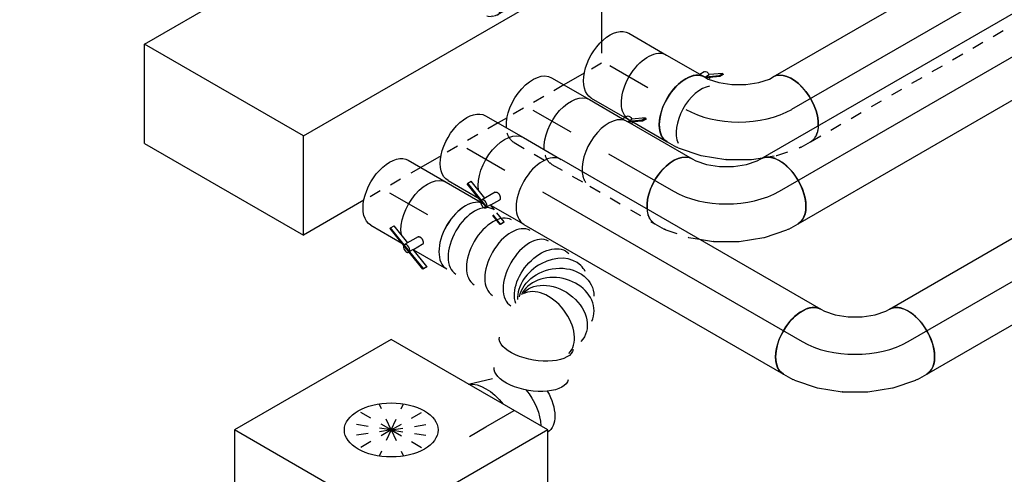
# Model space of a CAD drawing. Extents: x -257677 to 221252, y -185516 to 120782.
# Tile 129 of 171: x -61006 to -58904, y -17857 to -16886. Entities that reach past the tile are written whole.
import ezdxf
from ezdxf.enums import TextEntityAlignment as Align
from ezdxf.lldxf.tags import DXFTag

# ---------------------------------------------------------------- set-up
doc = ezdxf.new("R2010")
doc.units = 0
doc.header["$LTSCALE"] = 50
doc.linetypes.add('STREEPJES', pattern=[0.1, 0.05, -0.05])
doc.layers.get('0').update_dxf_attribs({"linetype": 'CONTINUOUS'})
for name, color, linetype in [('WL524---_D', 153, 'CONTINUOUS'), ('WL524---_HARTLIJN', 8, 'CONTINUOUS'), ('WL570---_RETOUR', 112, 'CONTINUOUS'), ('WL570---_RETOUR_HL', 8, 'CONTINUOUS'), ('WL570---_TOEVOER_RST', 2, 'CONTINUOUS'), ('WL570---_TOEVOER_RST_HL', 1, 'CONTINUOUS'), ('WL5911--_D', 2, 'CONTINUOUS'), ('WM570---_RETOUR_PR', 1, 'CONTINUOUS'), ('WM570---_TOEVOER_RST_PR', 1, 'CONTINUOUS')]:
    doc.layers.add(name, color=color, linetype=linetype)
doc.styles.add('BURO-018', font='ARIAL.TTF', dxfattribs={"height": 63})
doc.styles.add('BURO-025', font='ARIAL.TTF', dxfattribs={"height": 125})
tags = doc.linetypes.add('CENTER2', pattern=[28.575, 19.05, -3.175, 3.175, -3.175]).pattern_tags.tags
tags[10:11] = [DXFTag(74, 4), DXFTag(75, 0), DXFTag(340, '0'), DXFTag(46, 1.0), DXFTag(50, 0.0), DXFTag(44, 0.0), DXFTag(45, 0.0)]
tags[8:9] = [DXFTag(74, 4), DXFTag(75, 0), DXFTag(340, '0'), DXFTag(46, 1.0), DXFTag(50, 0.0), DXFTag(44, 0.0), DXFTag(45, 0.0)]
tags[6:7] = [DXFTag(74, 4), DXFTag(75, 0), DXFTag(340, '0'), DXFTag(46, 1.0), DXFTag(50, 0.0), DXFTag(44, 0.0), DXFTag(45, 0.0)]
tags[4:5] = [DXFTag(74, 4), DXFTag(75, 0), DXFTag(340, '0'), DXFTag(46, 1.0), DXFTag(50, 0.0), DXFTag(44, 0.0), DXFTag(45, 0.0)]

# ---------------------------------------------------------------- blocks, each defined once
blk = doc.blocks.new('*U1417')
at = {"color": 8, "linetype": 'STREEPJES', "ltscale": 10}
for p, q in [((-1.5, 31, -6383.5), (-9.7, 16.8, -6383.5)), ((27.6, 14.2, -6383.5), (18.6, -1.3, -6383.5)), ((-0.7, -15.9, -6383.5), (2, -15, -6383.5)), ((2, -15, -6383.5), (7.5, -12.5, -6383.5)), ((10.1, -10.7, -6383.5), (7.5, -12.5, -6383.5)), ((10.1, -10.7, -6383.5), (14.7, -6, -6383.5)), ((14.7, -6, -6383.5), (15.8, -4.6, -6383.5)), ((15.8, -4.6, -6383.5), (17.6, -1.5, -6383.5))]:
    blk.add_line(p, q, dxfattribs=at)
for centre, start_param, end_param in [((13.1, 22.6, -6383.5), 3.141593, 6.283185), ((4.1, 7.1, -6383.5), 2.831748, 6.10896)]:
    blk.add_ellipse(centre, major_axis=(-14.5, 8.4), ratio=0.57735, start_param=start_param, end_param=end_param, dxfattribs=at)
at = {"layer": 'WL524---_HARTLIJN', "linetype": 'CENTER2'}
blk.add_line((-17.9, 0, -6383.5), (-5.3, 0, -6383.5), dxfattribs=at)
blk.add_ellipse((-5.3, 22.2, -6383.5), major_axis=(0, -22.2), ratio=0.57735, start_param=0, end_param=0.785398, dxfattribs=at)
at = {"layer": 'WL524---_D', "color": 1, "style": 'BURO-018'}
blk.add_attdef('POSNR', text='', height=90, dxfattribs=at).set_placement((0, 0), align=Align.MIDDLE)
blk = doc.blocks.new('*U1447')
at = {"color": 0, "ltscale": 10}
blk.add_line((0, 80, -7048.5), (3102.2, 80, -7048.5), dxfattribs=at)
at = {"color": 8, "linetype": 'STREEPJES', "ltscale": 10}
blk.add_line((0, -80, -7048.5), (3102.2, -80, -7048.5), dxfattribs=at)
at = {"color": 0, "ltscale": 10}
blk.add_ellipse((0, 0, -7048.5), major_axis=(0, 80), ratio=0.57735, start_param=3.894205, end_param=6.283185, dxfattribs=at)
at = {"color": 8, "linetype": 'STREEPJES', "ltscale": 10}
blk.add_ellipse((0, 0, -7048.5), major_axis=(0, 80), ratio=0.57735, start_param=3.141593, end_param=3.894205, dxfattribs=at)
at = {"layer": 'WL570---_RETOUR_HL', "linetype": 'CENTER2'}
blk.add_line((0, 0, -7048.5), (3102.2, 0, -7048.5), dxfattribs=at)
at = {"layer": 'WM570---_RETOUR_PR', "color": 1, "style": 'BURO-018'}
blk.add_attdef('POSNR', text='', height=90, dxfattribs=at).set_placement((0, 0), align=Align.MIDDLE)
blk = doc.blocks.new('*U1448')
at = {"color": 0, "ltscale": 10}
for p, q in [((-8.5, 145.3, -7140.9), (-4, 153.1, -7140.9)), ((-46.2, 109.9, -7140.9), (-24.2, 127.6, -7140.9)), ((-24.2, 127.6, -7140.9), (-8.5, 145.3, -7140.9)), ((-72, 95, -7140.9), (-46.2, 109.9, -7140.9)), ((-121.5, 80, -7140.9), (-98.4, 84.7, -7140.9)), ((-98.4, 84.7, -7140.9), (-72, 95, -7140.9)), ((-130.6, 80, -7140.9), (-121.5, 80, -7140.9)), ((44.5, -22.5, -7140.9), (63.1, -7.6, -7140.9)), ((-2.6, -49.7, -7140.9), (44.4, -22.6, -7140.9)), ((44.5, -22.5, -7140.9), (44.4, -22.6, -7140.9)), ((-52.5, -69.1, -7140.9), (-2.8, -49.8, -7140.9)), ((-2.6, -49.7, -7140.9), (-2.8, -49.8, -7140.9)), ((-130.6, -80, -7140.9), (-107.4, -80, -7140.9)), ((-103.4, -79.6, -7140.9), (-53.8, -69.4, -7140.9)), ((-53.8, -69.4, -7140.9), (-52.5, -69.1, -7140.9))]:
    blk.add_line(p, q, dxfattribs=at)
at = {"color": 8, "linetype": 'STREEPJES', "ltscale": 10}
for p, q in [((123, 53, -7140.9), (134.6, 73.1, -7140.9)), ((87, 11.8, -7140.9), (120.6, 49.7, -7140.9)), ((63.1, -7.6, -7140.9), (86.1, 10.9, -7140.9)), ((86.1, 10.9, -7140.9), (87, 11.8, -7140.9))]:
    blk.add_line(p, q, dxfattribs=at)
at = {"color": 0, "ltscale": 10, "extrusion": (1.38778e-17, -1.20185e-16, -1)}
for centre, major_axis, ratio, start_param, end_param in [((65.3, 113.1, -7140.9), (-69.3, 40), 0.57735, 0, 2.38898), ((-130.6, 0, -7140.9), (0, -80), 0.57735, 0, 3.141593), ((-113.4, 0, -7140.9), (8.1, -79.9), 0.497511, 6.232846, 6.333525)]:
    blk.add_ellipse(centre, major_axis=major_axis, ratio=ratio, start_param=start_param, end_param=end_param, dxfattribs=at)
at = {"color": 8, "linetype": 'STREEPJES', "ltscale": 10, "extrusion": (1.38778e-17, -1.20185e-16, -1)}
for centre, major_axis, ratio, start_param, end_param in [((65.3, 113.1, -7140.9), (-69.3, 40), 0.57735, 2.38898, 3.141593), ((56.7, 98.2, -7140.9), (65.1, -47), 0.497511, 6.232846, 6.333525)]:
    blk.add_ellipse(centre, major_axis=major_axis, ratio=ratio, start_param=start_param, end_param=end_param, dxfattribs=at)
at = {"layer": 'WL570---_RETOUR_HL', "linetype": 'CENTER2'}
blk.add_ellipse((-65.3, 113.1, -7140.9), major_axis=(138.6, 80), ratio=0.57735, start_param=3.926991, end_param=5.497787, dxfattribs=at)
at = {"layer": 'WM570---_RETOUR_PR', "color": 1, "style": 'BURO-018'}
blk.add_attdef('POSNR', text='', height=90, dxfattribs=at).set_placement((0, 0), align=Align.MIDDLE)
blk = doc.blocks.new('*U1450')
at = {"color": 0, "ltscale": 10}
for p, q in [((0, 80, -7296.1), (3211.8, 80, -7296.1)), ((0, -80, -7296.1), (3211.8, -80, -7296.1))]:
    blk.add_line(p, q, dxfattribs=at)
blk.add_ellipse((0, 0, -7296.1), major_axis=(0, 80), ratio=0.57735, start_param=3.141593, end_param=6.283185, dxfattribs=at)
at = {"layer": 'WL570---_RETOUR_HL', "linetype": 'CENTER2'}
blk.add_line((0, 0, -7296.1), (3211.8, 0, -7296.1), dxfattribs=at)
at = {"layer": 'WM570---_RETOUR_PR', "color": 1, "style": 'BURO-018'}
blk.add_attdef('POSNR', text='', height=90, dxfattribs=at).set_placement((0, 0), align=Align.MIDDLE)
blk = doc.blocks.new('*U1452')
at = {"color": 0, "ltscale": 10}
blk.add_line((0, 80, -7183.1), (159.8, 80, -7183.1), dxfattribs=at)
at = {"color": 8, "linetype": 'STREEPJES', "ltscale": 10}
blk.add_line((0, -80, -7183.1), (159.8, -80, -7183.1), dxfattribs=at)
at = {"color": 0, "ltscale": 10}
blk.add_ellipse((159.8, 0, -7183.1), major_axis=(0, -80), ratio=0.57735, start_param=3.141593, end_param=5.576886, dxfattribs=at)
at = {"color": 8, "linetype": 'STREEPJES', "ltscale": 10}
blk.add_ellipse((159.8, 0, -7183.1), major_axis=(0, -80), ratio=0.57735, start_param=5.576886, end_param=6.283185, dxfattribs=at)
at = {"layer": 'WL570---_RETOUR_HL', "linetype": 'CENTER2'}
blk.add_line((0, 0, -7183.1), (159.8, 0, -7183.1), dxfattribs=at)
at = {"layer": 'WM570---_RETOUR_PR', "color": 1, "style": 'BURO-018'}
blk.add_attdef('POSNR', text='', height=90, dxfattribs=at).set_placement((0, 0), align=Align.MIDDLE)
blk = doc.blocks.new('*U1453')
at = {"color": 0, "ltscale": 10}
for p, q in [((-8.5, 145.3, -7388.4), (-4, 153.1, -7388.4)), ((-46.2, 109.9, -7388.4), (-24.2, 127.6, -7388.4)), ((-24.2, 127.6, -7388.4), (-8.5, 145.3, -7388.4)), ((-72, 95, -7388.4), (-46.2, 109.9, -7388.4)), ((-121.5, 80, -7388.4), (-98.4, 84.7, -7388.4)), ((-98.4, 84.7, -7388.4), (-72, 95, -7388.4)), ((-130.6, 80, -7388.4), (-121.5, 80, -7388.4)), ((123, 53, -7388.4), (134.6, 73.1, -7388.4)), ((87, 11.8, -7388.4), (120.6, 49.7, -7388.4)), ((44.5, -22.5, -7388.4), (86.1, 10.9, -7388.4)), ((86.1, 10.9, -7388.4), (87, 11.8, -7388.4)), ((-2.6, -49.7, -7388.4), (44.4, -22.6, -7388.4)), ((44.5, -22.5, -7388.4), (44.4, -22.6, -7388.4)), ((-31.3, -60.9, -7388.4), (-2.8, -49.8, -7388.4)), ((-2.6, -49.7, -7388.4), (-2.8, -49.8, -7388.4))]:
    blk.add_line(p, q, dxfattribs=at)
at = {"color": 8, "linetype": 'STREEPJES', "ltscale": 10}
for p, q in [((-52.5, -69.1, -7388.4), (-31.3, -60.9, -7388.4)), ((-130.6, -80, -7388.4), (-107.4, -80, -7388.4)), ((-103.4, -79.6, -7388.4), (-53.8, -69.4, -7388.4)), ((-53.8, -69.4, -7388.4), (-52.5, -69.1, -7388.4))]:
    blk.add_line(p, q, dxfattribs=at)
at = {"color": 0, "ltscale": 10, "extrusion": (1.38778e-17, -1.20185e-16, -1)}
for centre, major_axis, ratio, start_param, end_param in [((65.3, 113.1, -7388.4), (-69.3, 40), 0.57735, 0, 3.141593), ((-130.6, 0, -7388.4), (0, -80), 0.57735, 0.7063, 3.141593), ((56.7, 98.2, -7388.4), (65.1, -47), 0.497511, 6.232846, 6.333525)]:
    blk.add_ellipse(centre, major_axis=major_axis, ratio=ratio, start_param=start_param, end_param=end_param, dxfattribs=at)
at = {"color": 8, "linetype": 'STREEPJES', "ltscale": 10, "extrusion": (1.38778e-17, -1.20185e-16, -1)}
for centre, major_axis, ratio, start_param, end_param in [((-130.6, 0, -7388.4), (0, -80), 0.57735, 0, 0.7063), ((-113.4, 0, -7388.4), (8.1, -79.9), 0.497511, 6.232846, 6.333525)]:
    blk.add_ellipse(centre, major_axis=major_axis, ratio=ratio, start_param=start_param, end_param=end_param, dxfattribs=at)
at = {"layer": 'WL570---_RETOUR_HL', "linetype": 'CENTER2'}
blk.add_ellipse((-65.3, 113.1, -7388.4), major_axis=(138.6, 80), ratio=0.57735, start_param=3.926991, end_param=5.497787, dxfattribs=at)
at = {"layer": 'WM570---_RETOUR_PR', "color": 1, "style": 'BURO-018'}
blk.add_attdef('POSNR', text='', height=90, dxfattribs=at).set_placement((0, 0), align=Align.MIDDLE)
blk = doc.blocks.new('*U1454')
at = {"color": 2, "ltscale": 10}
for p, q in [((76.8, 105.9, -7150), (52.7, 89, -7150)), ((72.4, 98.4, -7150), (76.8, 105.9, -7150)), ((76.8, 105.9, -7150), (78.8, 104.3, -7150)), ((35.2, 80, -7150), (40.7, 89.6, -7150)), ((48.4, 81.5, -7150), (52.7, 89, -7150)), ((48.9, 81.8, -7150), (72.4, 98.4, -7150)), ((74.4, 96.7, -7150), (50.6, 80, -7150)), ((74.4, 96.7, -7150), (72.4, 98.4, -7150)), ((78.8, 104.3, -7150), (74.4, 96.7, -7150)), ((-46.7, 80, -7150), (35.2, 80, -7150)), ((35.2, 80, -7150), (46.7, 80, -7150)), ((48.4, 81.5, -7150), (48.9, 81.8, -7150)), ((50.2, 80, -7150), (48.4, 81.5, -7150))]:
    blk.add_line(p, q, dxfattribs=at)
at = {"color": 8, "linetype": 'STREEPJES', "ltscale": 10}
blk.add_line((-46.7, -80, -7150), (46.7, -80, -7150), dxfattribs=at)
at = {"color": 2, "ltscale": 10, "extrusion": (9.61481e-17, 5.55112e-17, -1)}
for centre, major_axis, start_param, end_param in [((49, 84.9, -7150), (-8.26, 4.77), 0, 1.692399), ((49, 84.9, -7150), (-8.26, 4.77), 2.413666, 3.141593), ((-46.7, 0, -7150), (0, -80), 0.7063, 3.141593)]:
    blk.add_ellipse(centre, major_axis=major_axis, ratio=0.57735, start_param=start_param, end_param=end_param, dxfattribs=at)
at = {"color": 2, "ltscale": 10}
blk.add_ellipse((46.7, 0, -7150), major_axis=(0, -80), ratio=0.57735, start_param=3.141593, end_param=5.576886, dxfattribs=at)
at = {"color": 8, "linetype": 'STREEPJES', "ltscale": 10, "extrusion": (9.61481e-17, 5.55112e-17, -1)}
blk.add_ellipse((-46.7, 0, -7150), major_axis=(0, -80), ratio=0.57735, start_param=0, end_param=0.7063, dxfattribs=at)
at = {"color": 8, "linetype": 'STREEPJES', "ltscale": 10}
blk.add_ellipse((46.7, 0, -7150), major_axis=(0, -80), ratio=0.57735, start_param=5.576886, end_param=6.283185, dxfattribs=at)
at = {"layer": 'WL570---_RETOUR', "color": 1, "style": 'BURO-018'}
blk.add_attdef('I', text='', height=90, dxfattribs=at).set_placement((0, 0), align=Align.MIDDLE)
at = {"layer": 'WM570---_RETOUR_PR', "color": 1, "style": 'BURO-018'}
blk.add_attdef('POSNR', text='', height=90, dxfattribs=at).set_placement((0, 0), align=Align.MIDDLE)
blk = doc.blocks.new('*U1456')
at = {"color": 0, "ltscale": 10}
for p, q in [((0, 80, -7750.4), (935, 80, -7750.4)), ((0, -80, -7750.4), (935, -80, -7750.4))]:
    blk.add_line(p, q, dxfattribs=at)
blk.add_ellipse((0, 0, -7750.4), major_axis=(0, 80), ratio=0.57735, start_param=3.141593, end_param=6.283185, dxfattribs=at)
at = {"color": 0, "ltscale": 10, "extrusion": (-3.41963e-17, 8.3842e-17, -1)}
blk.add_ellipse((935, 0, -7750.4), major_axis=(0, 80), ratio=0.57735, start_param=0, end_param=3.141593, dxfattribs=at)
at = {"layer": 'WL570---_RETOUR_HL', "linetype": 'CENTER2'}
blk.add_line((0, 0, -7750.4), (935, 0, -7750.4), dxfattribs=at)
at = {"layer": 'WM570---_RETOUR_PR', "color": 1, "style": 'BURO-018'}
blk.add_attdef('POSNR', text='', height=90, dxfattribs=at).set_placement((0, 0), align=Align.MIDDLE)
blk = doc.blocks.new('*U1458')
at = {"color": 0, "ltscale": 10}
for p, q in [((0, 80, -7298.1), (639.6, 80, -7298.1)), ((0, -80, -7298.1), (639.6, -80, -7298.1))]:
    blk.add_line(p, q, dxfattribs=at)
blk.add_ellipse((639.6, 0, -7298.1), major_axis=(0, -80), ratio=0.57735, start_param=3.141593, end_param=6.283185, dxfattribs=at)
at = {"layer": 'WL570---_RETOUR_HL', "linetype": 'CENTER2'}
blk.add_line((0, 0, -7298.1), (639.6, 0, -7298.1), dxfattribs=at)
at = {"layer": 'WM570---_RETOUR_PR', "color": 1, "style": 'BURO-018'}
blk.add_attdef('POSNR', text='', height=90, dxfattribs=at).set_placement((0, 0), align=Align.MIDDLE)
blk = doc.blocks.new('*U1459')
at = {"color": 0, "ltscale": 10}
for p, q in [((-8.5, 145.3, -7842.8), (-4, 153.1, -7842.8)), ((-46.2, 109.9, -7842.8), (-24.2, 127.6, -7842.8)), ((-24.2, 127.6, -7842.8), (-8.5, 145.3, -7842.8)), ((-72, 95, -7842.8), (-46.2, 109.9, -7842.8)), ((-121.5, 80, -7842.8), (-98.4, 84.7, -7842.8)), ((-98.4, 84.7, -7842.8), (-72, 95, -7842.8)), ((-130.6, 80, -7842.8), (-121.5, 80, -7842.8)), ((123, 53, -7842.8), (134.6, 73.1, -7842.8)), ((87, 11.8, -7842.8), (120.6, 49.7, -7842.8)), ((44.5, -22.5, -7842.8), (86.1, 10.9, -7842.8)), ((86.1, 10.9, -7842.8), (87, 11.8, -7842.8)), ((-2.6, -49.7, -7842.8), (44.4, -22.6, -7842.8)), ((44.5, -22.5, -7842.8), (44.4, -22.6, -7842.8)), ((-52.5, -69.1, -7842.8), (-2.8, -49.8, -7842.8)), ((-2.6, -49.7, -7842.8), (-2.8, -49.8, -7842.8)), ((-130.6, -80, -7842.8), (-107.4, -80, -7842.8)), ((-103.4, -79.6, -7842.8), (-53.8, -69.4, -7842.8)), ((-53.8, -69.4, -7842.8), (-52.5, -69.1, -7842.8))]:
    blk.add_line(p, q, dxfattribs=at)
at = {"color": 0, "ltscale": 10, "extrusion": (1.38778e-17, -1.20185e-16, -1)}
for centre, major_axis, ratio, start_param, end_param in [((65.3, 113.1, -7842.8), (-69.3, 40), 0.57735, 0, 3.141593), ((-130.6, 0, -7842.8), (0, -80), 0.57735, 0, 3.141593), ((56.7, 98.2, -7842.8), (65.1, -47), 0.497511, 6.232846, 6.333525), ((-113.4, 0, -7842.8), (8.1, -79.9), 0.497511, 6.232846, 6.333525)]:
    blk.add_ellipse(centre, major_axis=major_axis, ratio=ratio, start_param=start_param, end_param=end_param, dxfattribs=at)
at = {"layer": 'WL570---_RETOUR_HL', "linetype": 'CENTER2'}
blk.add_ellipse((-65.3, 113.1, -7842.8), major_axis=(138.6, 80), ratio=0.57735, start_param=3.926991, end_param=5.497787, dxfattribs=at)
at = {"layer": 'WM570---_RETOUR_PR', "color": 1, "style": 'BURO-018'}
blk.add_attdef('POSNR', text='', height=90, dxfattribs=at).set_placement((0, 0), align=Align.MIDDLE)
blk = doc.blocks.new('*U1460')
at = {"color": 2, "ltscale": 10}
for p, q in [((-46.7, 80, -7265), (46.7, 80, -7265)), ((-101.1, -63.8, -7265), (-96.7, -56.3, -7265)), ((-53.2, -73.1, -7265), (-96.7, -56.3, -7265)), ((-40.5, -51.1, -7265), (-57.3, -80.1, -7265)), ((-24.3, -61.1, -7265), (-35.2, -80, -7265)), ((-101.2, -65.4, -7265), (-101.1, -63.8, -7265)), ((-51.3, -84.8, -7265), (-101.2, -65.4, -7265)), ((-47, -84.8, -7265), (-101.1, -63.8, -7265)), ((-36, -79.8, -7265), (-38.8, -84.8, -7265)), ((-23.2, -84.8, -7265), (-36, -79.8, -7265)), ((-35.2, -80, -7265), (46.7, -80, -7265))]:
    blk.add_line(p, q, dxfattribs=at)
at = {"color": 8, "linetype": 'STREEPJES', "ltscale": 10}
for p, q in [((-40.5, -89, -7265), (-51.3, -84.8, -7265)), ((-41.2, -87, -7265), (-47, -84.8, -7265)), ((-40.3, -87.4, -7265), (-41.2, -87, -7265)), ((-40.4, -89, -7265), (-40.7, -89.6, -7265)), ((-40.3, -87.4, -7265), (-40.5, -89, -7265)), ((3.1, -105.9, -7265), (-40.5, -89, -7265)), ((-38.8, -84.8, -7265), (-40.3, -87.4, -7265)), ((3.3, -104.3, -7265), (-40.3, -87.4, -7265)), ((7.6, -96.7, -7265), (-23.2, -84.8, -7265)), ((7.5, -98.4, -7265), (3.1, -105.9, -7265)), ((3.1, -105.9, -7265), (3.3, -104.3, -7265)), ((3.3, -104.3, -7265), (7.6, -96.7, -7265)), ((7.6, -96.7, -7265), (7.5, -98.4, -7265))]:
    blk.add_line(p, q, dxfattribs=at)
at = {"color": 2, "ltscale": 10, "extrusion": (1.23904e-16, 7.43708e-18, -1)}
blk.add_ellipse((-46.7, 0, -7265), major_axis=(0, -80), ratio=0.57735, start_param=0.616085, end_param=3.141593, dxfattribs=at)
at = {"color": 2, "ltscale": 10}
for centre, major_axis, start_param, end_param in [((46.7, 0, -7265), (0, -80), 3.141593, 6.283185), ((-49, -84.9, -7265), (-8.26, 4.77), 0, 0.776916), ((-49, -84.9, -7265), (-8.26, 4.77), 3.935473, 6.283185)]:
    blk.add_ellipse(centre, major_axis=major_axis, ratio=0.57735, start_param=start_param, end_param=end_param, dxfattribs=at)
at = {"color": 8, "linetype": 'STREEPJES', "ltscale": 10}
for start_param, end_param in [(0.776916, 3.141593), (3.141593, 3.935473)]:
    blk.add_ellipse((-49, -84.9, -7265), major_axis=(-8.26, 4.77), ratio=0.57735, start_param=start_param, end_param=end_param, dxfattribs=at)
at = {"color": 2, "ltscale": 10}
blk.add_spline([(-40.5, -51.1, -7265), (-40, -50.7, -7265), (-39.5, -50.3, -7265), (-39, -50, -7265), (-38.3, -49.7, -7265), (-37.6, -49.5, -7265), (-36.9, -49.4, -7265), (-36.1, -49.4, -7265), (-35.3, -49.5, -7265), (-34.5, -49.6, -7265), (-33.6, -49.8, -7265), (-32.8, -50.1, -7265), (-31.9, -50.5, -7265), (-31, -50.9, -7265), (-30.2, -51.3, -7265), (-29.4, -51.9, -7265), (-28.6, -52.4, -7265), (-27.9, -53, -7265), (-27.2, -53.7, -7265), (-26.5, -54.3, -7265), (-25.9, -55, -7265), (-25.4, -55.7, -7265), (-25, -56.4, -7265), (-24.6, -57.1, -7265), (-24.3, -57.7, -7265), (-24.1, -58.4, -7265), (-23.9, -59, -7265), (-23.9, -59.6, -7265), (-23.9, -60.2, -7265), (-24.1, -60.7, -7265), (-24.3, -61.1, -7265)], degree=3, dxfattribs=at)
at = {"layer": 'WL570---_RETOUR', "color": 1, "style": 'BURO-018'}
blk.add_attdef('I', text='', height=90, dxfattribs=at).set_placement((0, 0), align=Align.MIDDLE)
at = {"layer": 'WM570---_RETOUR_PR', "color": 1, "style": 'BURO-018'}
blk.add_attdef('POSNR', text='', height=90, dxfattribs=at).set_placement((0, 0), align=Align.MIDDLE)
blk = doc.blocks.new('*U1461')
at = {"color": 0, "ltscale": 10, "extrusion": (1.38778e-17, -1.20185e-16, -1)}
for centre, major_axis, ratio, start_param, end_param in [((194.8, 0, -7432.6), (10.5, 79.7), 0.646887, 3.552834, 6.368145), ((235.1, -18.3, -7432.6), (-59.5, -54.4), 0.803023, 0.333665, 3.317032), ((246.8, -56.1, -7432.6), (80.2, -6.9), 0.750739, 3.273893, 6.415485), ((245.2, -122, -7432.6), (74.9, 28.1), 0.455478, 0, 3.141593), ((268.2, -183.4, -7432.6), (74.9, 28.1), 0.455478, 0, 3.141593)]:
    blk.add_ellipse(centre, major_axis=major_axis, ratio=ratio, start_param=start_param, end_param=end_param, dxfattribs=at)
at = {"color": 0, "ltscale": 10}
for centre, major_axis, ratio, start_param, end_param in [((0, 0, -7432.6), (0, -80), 0.57735, 3.141593, 6.283185), ((22.6, 0, -7432.6), (0, -80), 0.57735, 3.141593, 6.283185), ((67.8, 0, -7432.6), (0, -80), 0.57735, 3.141593, 6.283185), ((113.1, 0, -7432.6), (0, -80), 0.57735, 3.141593, 6.283185), ((158.3, 0, -7432.6), (0, -80), 0.57735, 3.141593, 6.283185), ((218, -6.2, -7432.6), (34.1, 73), 0.750739, 0.1323, 2.697797), ((218, -6.2, -7432.6), (34.1, 73), 0.750739, 6.150885, 6.415485), ((245, -35.3, -7432.6), (-76.9, -24.3), 0.803023, 3.317032, 6.107746), ((240.6, -79.3, -7432.6), (74.3, -30.8), 0.646887, 0.084959, 3.056633), ((245, -35.3, -7432.6), (-76.9, -24.3), 0.803023, 2.966153, 3.317032)]:
    blk.add_ellipse(centre, major_axis=major_axis, ratio=ratio, start_param=start_param, end_param=end_param, dxfattribs=at)
at = {"layer": 'WM570---_RETOUR_PR', "color": 1, "style": 'BURO-018'}
blk.add_attdef('POSNR', text='', height=90, dxfattribs=at).set_placement((0, 0), align=Align.MIDDLE)
blk = doc.blocks.new('*U1462')
at = {"color": 2, "ltscale": 10}
for p, q in [((-46.7, 80, -7399.6), (46.7, 80, -7399.6)), ((-101.1, -63.8, -7399.6), (-96.7, -56.3, -7399.6)), ((-53.2, -73.1, -7399.6), (-96.7, -56.3, -7399.6)), ((-40.5, -51.1, -7399.6), (-57.3, -80.1, -7399.6)), ((-24.3, -61.1, -7399.6), (-35.2, -80, -7399.6)), ((-101.2, -65.4, -7399.6), (-101.1, -63.8, -7399.6)), ((-40.5, -89, -7399.6), (-101.2, -65.4, -7399.6)), ((-40.3, -87.4, -7399.6), (-101.1, -63.8, -7399.6)), ((-36, -79.8, -7399.6), (-40.3, -87.4, -7399.6)), ((7.6, -96.7, -7399.6), (-36, -79.8, -7399.6)), ((-35.2, -80, -7399.6), (46.7, -80, -7399.6)), ((-40.4, -89, -7399.6), (-40.7, -89.6, -7399.6)), ((-40.3, -87.4, -7399.6), (-40.5, -89, -7399.6)), ((3.1, -105.9, -7399.6), (-40.5, -89, -7399.6)), ((-39.4, -87.7, -7399.6), (-40.3, -87.4, -7399.6)), ((3.3, -104.3, -7399.6), (-39.4, -87.7, -7399.6)), ((7.5, -98.4, -7399.6), (3.1, -105.9, -7399.6)), ((3.1, -105.9, -7399.6), (3.3, -104.3, -7399.6)), ((3.3, -104.3, -7399.6), (7.6, -96.7, -7399.6)), ((7.6, -96.7, -7399.6), (7.5, -98.4, -7399.6))]:
    blk.add_line(p, q, dxfattribs=at)
at = {"color": 2, "ltscale": 10, "extrusion": (1.23904e-16, 7.43708e-18, -1)}
blk.add_ellipse((-46.7, 0, -7399.6), major_axis=(0, -80), ratio=0.57735, start_param=0.616085, end_param=3.141593, dxfattribs=at)
at = {"color": 2, "ltscale": 10}
for centre, major_axis, start_param, end_param in [((46.7, 0, -7399.6), (0, -80), 3.141593, 6.283185), ((-49, -84.9, -7399.6), (-8.26, 4.77), 0, 3.141593), ((-49, -84.9, -7399.6), (-8.26, 4.77), 3.141593, 6.283185)]:
    blk.add_ellipse(centre, major_axis=major_axis, ratio=0.57735, start_param=start_param, end_param=end_param, dxfattribs=at)
blk.add_spline([(-40.5, -51.1, -7399.6), (-40, -50.7, -7399.6), (-39.5, -50.3, -7399.6), (-39, -50, -7399.6), (-38.3, -49.7, -7399.6), (-37.6, -49.5, -7399.6), (-36.9, -49.4, -7399.6), (-36.1, -49.4, -7399.6), (-35.3, -49.5, -7399.6), (-34.5, -49.6, -7399.6), (-33.6, -49.8, -7399.6), (-32.8, -50.1, -7399.6), (-31.9, -50.5, -7399.6), (-31, -50.9, -7399.6), (-30.2, -51.3, -7399.6), (-29.4, -51.9, -7399.6), (-28.6, -52.4, -7399.6), (-27.9, -53, -7399.6), (-27.2, -53.7, -7399.6), (-26.5, -54.3, -7399.6), (-25.9, -55, -7399.6), (-25.4, -55.7, -7399.6), (-25, -56.4, -7399.6), (-24.6, -57.1, -7399.6), (-24.3, -57.7, -7399.6), (-24.1, -58.4, -7399.6), (-23.9, -59, -7399.6), (-23.9, -59.6, -7399.6), (-23.9, -60.2, -7399.6), (-24.1, -60.7, -7399.6), (-24.3, -61.1, -7399.6)], degree=3, dxfattribs=at)
at = {"layer": 'WL570---_RETOUR', "color": 1, "style": 'BURO-018'}
blk.add_attdef('I', text='', height=90, dxfattribs=at).set_placement((0, 0), align=Align.MIDDLE)
at = {"layer": 'WM570---_RETOUR_PR', "color": 1, "style": 'BURO-018'}
blk.add_attdef('POSNR', text='', height=90, dxfattribs=at).set_placement((0, 0), align=Align.MIDDLE)
blk = doc.blocks.new('*U1463')
at = {"color": 0, "ltscale": 10}
blk.add_line((13.5, 97.5, -7696.4), (63.8, 82.8, -7696.4), dxfattribs=at)
at = {"color": 0, "ltscale": 10, "extrusion": (-3.41963e-17, 8.3842e-17, -1)}
for centre, major_axis, start_param, end_param in [((0, 0, -7696.4), (0, 100), 0.240153, 1.330644), ((0, 0, -7696.4), (0, 100), 0.240153, 1.330644), ((0, 0, -7696.4), (0, 100), 0.240153, 1.330644), ((69.6, 0, -7696.4), (0, 80), 1.240412, 2.352444), ((69.6, 0, -7696.4), (0, 80), 1.240412, 2.352444), ((107.7, 0, -7696.4), (0, 76), 1.562408, 3.115956), ((107.7, 0, -7696.4), (0, 76), 1.562408, 3.115956)]:
    blk.add_ellipse(centre, major_axis=major_axis, ratio=0.57735, start_param=start_param, end_param=end_param, dxfattribs=at)
at = {"layer": 'WL570---_TOEVOER_RST_HL', "linetype": 'CENTER2'}
for p, q in [((-40.4, 0, -7696.4), (0, 0, -7696.4)), ((0, 0, -7696.4), (69.6, 0, -7696.4))]:
    blk.add_line(p, q, dxfattribs=at)
blk.add_circle((69.6, 0, -7696.4), 0.075, dxfattribs=at)
at = {"layer": 'WM570---_TOEVOER_RST_PR', "color": 1, "style": 'BURO-018'}
blk.add_attdef('POSNR', text='', height=90, dxfattribs=at).set_placement((0, 0), align=Align.MIDDLE)
blk = doc.blocks.new('*U1464')
at = {"color": 2, "ltscale": 10}
for p, q in [((76.8, 105.9, -7015.5), (52.7, 89, -7015.5)), ((72.4, 98.4, -7015.5), (76.8, 105.9, -7015.5)), ((76.8, 105.9, -7015.5), (78.8, 104.3, -7015.5)), ((35.2, 80, -7015.5), (40.7, 89.6, -7015.5)), ((48.4, 81.5, -7015.5), (72.4, 98.4, -7015.5)), ((48.4, 81.5, -7015.5), (52.7, 89, -7015.5)), ((74.4, 96.7, -7015.5), (50.6, 80, -7015.5)), ((74.4, 96.7, -7015.5), (72.4, 98.4, -7015.5)), ((78.8, 104.3, -7015.5), (74.4, 96.7, -7015.5)), ((-46.7, 80, -7015.5), (35.2, 80, -7015.5)), ((35.2, 80, -7015.5), (46.7, 80, -7015.5)), ((47.9, 81.1, -7015.5), (48.4, 81.5, -7015.5)), ((50.2, 80, -7015.5), (48.4, 81.5, -7015.5)), ((-37.7, -80, -7015.5), (46.7, -80, -7015.5))]:
    blk.add_line(p, q, dxfattribs=at)
at = {"color": 8, "linetype": 'STREEPJES', "ltscale": 10}
blk.add_line((-46.7, -80, -7015.5), (-37.7, -80, -7015.5), dxfattribs=at)
at = {"color": 2, "ltscale": 10, "extrusion": (9.61481e-17, 5.55112e-17, -1)}
for centre, major_axis, start_param, end_param in [((49, 84.9, -7015.5), (-8.26, 4.77), 0, 1.692399), ((49, 84.9, -7015.5), (-8.26, 4.77), 2.413666, 3.094152), ((-46.7, 0, -7015.5), (0, -80), 0.206681, 3.141593)]:
    blk.add_ellipse(centre, major_axis=major_axis, ratio=0.57735, start_param=start_param, end_param=end_param, dxfattribs=at)
at = {"color": 2, "ltscale": 10}
for centre, major_axis, start_param, end_param in [((46.7, 0, -7015.5), (0, -80), 3.141593, 6.283185), ((84.9, 0, -7015.5), (0, -76), 3.591074, 5.901658)]:
    blk.add_ellipse(centre, major_axis=major_axis, ratio=0.57735, start_param=start_param, end_param=end_param, dxfattribs=at)
at = {"color": 8, "linetype": 'STREEPJES', "ltscale": 10, "extrusion": (9.61481e-17, 5.55112e-17, -1)}
blk.add_ellipse((-46.7, 0, -7015.5), major_axis=(0, -80), ratio=0.57735, start_param=0, end_param=0.206681, dxfattribs=at)
at = {"layer": 'WL570---_RETOUR', "color": 1, "style": 'BURO-018'}
blk.add_attdef('I', text='', height=90, dxfattribs=at).set_placement((0, 0), align=Align.MIDDLE)
at = {"layer": 'WM570---_RETOUR_PR', "color": 1, "style": 'BURO-018'}
blk.add_attdef('POSNR', text='', height=90, dxfattribs=at).set_placement((0, 0), align=Align.MIDDLE)
blk = doc.blocks.new('*U1465')
at = {"color": 0, "ltscale": 10}
for p, q in [((0, 80, -6916.4), (93.4, 80, -6916.4)), ((0, -80, -6916.4), (82.9, -80, -6916.4))]:
    blk.add_line(p, q, dxfattribs=at)
at = {"color": 8, "linetype": 'STREEPJES', "ltscale": 10}
blk.add_line((82.9, -80, -6916.4), (93.4, -80, -6916.4), dxfattribs=at)
at = {"color": 0, "ltscale": 10, "extrusion": (3.51927e-17, -1.07879e-16, -1)}
blk.add_ellipse((0, 0, -6916.4), major_axis=(0, -80), ratio=0.57735, start_param=0, end_param=3.141593, dxfattribs=at)
at = {"layer": 'WL570---_RETOUR_HL', "linetype": 'CENTER2'}
blk.add_line((0, 0, -6916.4), (93.4, 0, -6916.4), dxfattribs=at)
at = {"layer": 'WM570---_RETOUR_PR', "color": 1, "style": 'BURO-018'}
blk.add_attdef('POSNR', text='', height=90, dxfattribs=at).set_placement((0, 0), align=Align.MIDDLE)
blk = doc.blocks.new('*U1466')
at = {"color": 0, "ltscale": 10}
blk.add_line((0, 80, -7050.9), (93.4, 80, -7050.9), dxfattribs=at)
at = {"color": 8, "linetype": 'STREEPJES', "ltscale": 10}
blk.add_line((0, -80, -7050.9), (93.4, -80, -7050.9), dxfattribs=at)
at = {"color": 0, "ltscale": 10, "extrusion": (3.51927e-17, -1.07879e-16, -1)}
blk.add_ellipse((0, 0, -7050.9), major_axis=(0, -80), ratio=0.57735, start_param=0.7063, end_param=3.141593, dxfattribs=at)
at = {"color": 8, "linetype": 'STREEPJES', "ltscale": 10, "extrusion": (3.51927e-17, -1.07879e-16, -1)}
blk.add_ellipse((0, 0, -7050.9), major_axis=(0, -80), ratio=0.57735, start_param=0, end_param=0.7063, dxfattribs=at)
at = {"layer": 'WL570---_RETOUR_HL', "linetype": 'CENTER2'}
blk.add_line((0, 0, -7050.9), (93.4, 0, -7050.9), dxfattribs=at)
at = {"layer": 'WM570---_RETOUR_PR', "color": 1, "style": 'BURO-018'}
blk.add_attdef('POSNR', text='', height=90, dxfattribs=at).set_placement((0, 0), align=Align.MIDDLE)
blk = doc.blocks.new('*U1467')
at = {"color": 0, "ltscale": 10}
for p, q in [((0, 80, -7165.9), (93.4, 80, -7165.9)), ((0, -80, -7165.9), (76.5, -80, -7165.9))]:
    blk.add_line(p, q, dxfattribs=at)
at = {"color": 0, "ltscale": 10, "extrusion": (1.38778e-17, -1.20185e-16, -1)}
blk.add_ellipse((0, 0, -7165.9), major_axis=(0, -80), ratio=0.57735, start_param=0, end_param=3.141593, dxfattribs=at)
at = {"layer": 'WL570---_RETOUR_HL', "linetype": 'CENTER2'}
blk.add_line((0, 0, -7165.9), (93.4, 0, -7165.9), dxfattribs=at)
at = {"layer": 'WM570---_RETOUR_PR', "color": 1, "style": 'BURO-018'}
blk.add_attdef('POSNR', text='', height=90, dxfattribs=at).set_placement((0, 0), align=Align.MIDDLE)
blk = doc.blocks.new('*U1468')
at = {"color": 0, "ltscale": 10}
for p, q in [((0, 80, -7300.5), (93.4, 80, -7300.5)), ((0, -80, -7300.5), (76.5, -80, -7300.5))]:
    blk.add_line(p, q, dxfattribs=at)
at = {"color": 0, "ltscale": 10, "extrusion": (1.38778e-17, -1.20185e-16, -1)}
blk.add_ellipse((0, 0, -7300.5), major_axis=(0, -80), ratio=0.57735, start_param=0, end_param=3.141593, dxfattribs=at)
at = {"layer": 'WL570---_RETOUR_HL', "linetype": 'CENTER2'}
blk.add_line((0, 0, -7300.5), (93.4, 0, -7300.5), dxfattribs=at)
at = {"layer": 'WM570---_RETOUR_PR', "color": 1, "style": 'BURO-018'}
blk.add_attdef('POSNR', text='', height=90, dxfattribs=at).set_placement((0, 0), align=Align.MIDDLE)
blk = doc.blocks.new('*U1638')
at = {"color": 2, "ltscale": 10}
for p, q in [((-432.7, -226.3, -6880.2), (-65.3, 410.1, -6880.2)), ((326.6, 410.1, -6880.2), (-65.3, 410.1, -6880.2)), ((-40.8, -226.3, -6880.2), (326.6, 410.1, -6880.2)), ((326.6, 410.1, -6880.2), (409.5, 266.6, -6880.2)), ((411.3, 189.1, -6880.2), (386.3, 145.9, -6880.2)), ((316.2, 24.3, -6880.2), (305, 5.1, -6880.2)), ((234.8, -116.5, -6880.2), (209.9, -159.7, -6880.2)), ((-40.8, -226.3, -6880.2), (-432.7, -226.3, -6880.2)), ((-326.6, -410.1, -6880.2), (-432.7, -226.3, -6880.2)), ((65.3, -410.1, -6880.2), (-40.8, -226.3, -6880.2)), ((139.7, -281.3, -6880.2), (65.3, -410.1, -6880.2)), ((-326.6, -410.1, -6880.2), (65.3, -410.1, -6880.2))]:
    blk.add_line(p, q, dxfattribs=at)
at = {"color": 8, "linetype": 'STREEPJES', "ltscale": 10}
for p, q in [((409.5, 266.6, -6880.2), (432.7, 226.3, -6880.2)), ((432.7, 226.3, -6880.2), (411.3, 189.1, -6880.2)), ((386.3, 145.9, -6880.2), (316.2, 24.3, -6880.2)), ((305, 5.1, -6880.2), (234.8, -116.5, -6880.2)), ((209.9, -159.7, -6880.2), (139.7, -281.3, -6880.2))]:
    blk.add_line(p, q, dxfattribs=at)
at = {"layer": 'WL5911--_D', "color": 2, "style": 'BURO-025'}
blk.add_attdef('POSNR', text='', height=125, dxfattribs=at).set_placement((0, 0), align=Align.MIDDLE)
blk = doc.blocks.new('*U1649')
at = {"color": 0, "ltscale": 10}
for p, q in [((-225.4, 278.6, -7848.5), (-345.8, 70, -7848.5)), ((160.8, 278.6, -7848.5), (-225.4, 278.6, -7848.5)), ((-32.3, -55.9, -7848.5), (-225.4, 278.6, -7848.5)), ((354, -55.9, -7848.5), (160.8, 278.6, -7848.5)), ((-430.7, 95.5, -7848.5), (-428.7, 99, -7848.5)), ((-430.7, 95.5, -7848.5), (-187.8, -325.3, -7848.5)), ((-329, 99, -7848.5), (-428.7, 99, -7848.5)), ((-428.7, 99, -7848.5), (-185.8, -321.7, -7848.5)), ((-345.8, 70, -7848.5), (-152.7, -264.5, -7848.5)), ((-152.7, -264.5, -7848.5), (-32.3, -55.9, -7848.5)), ((354, -55.9, -7848.5), (-32.3, -55.9, -7848.5)), ((233.5, -264.5, -7848.5), (354, -55.9, -7848.5)), ((300.1, -321.7, -7848.5), (250.3, -235.5, -7848.5)), ((-152.7, -264.5, -7848.5), (233.5, -264.5, -7848.5)), ((-185.8, -321.7, -7848.5), (-187.8, -325.3, -7848.5)), ((-187.8, -325.3, -7848.5), (298, -325.3, -7848.5)), ((-185.8, -321.7, -7848.5), (300.1, -321.7, -7848.5)), ((298, -325.3, -7848.5), (300.1, -321.7, -7848.5))]:
    blk.add_line(p, q, dxfattribs=at)
at = {"color": 8, "linetype": 'STREEPJES', "ltscale": 10}
for q in [(-11.9, 172.6, -7848.5), (23.5, 182.1, -7848.5), (69.8, 172.6, -7848.5), (-26.8, 146.7, -7848.5), (114.6, 146.7, -7848.5), (-17.4, 111.4, -7848.5), (14, 76, -7848.5), (58.8, 50.1, -7848.5), (105.1, 40.7, -7848.5), (140.5, 50.1, -7848.5), (155.4, 76, -7848.5), (145.9, 111.4, -7848.5)]:
    blk.add_line((64.3, 111.4, -7848.5), q, dxfattribs=at)
at = {"color": 0, "ltscale": 10}
blk.add_ellipse((64.3, 111.4, -7848.5), major_axis=(86.6, -50), ratio=0.57735, dxfattribs=at)
at = {"layer": 'WL570---_TOEVOER_RST_HL', "linetype": 'CENTER2'}
blk.add_circle((0, 0, -7848.5), 0.075, dxfattribs=at)
at = {"layer": 'WL570---_TOEVOER_RST', "color": 1, "style": 'BURO-018'}
for tag in ['MC', 'Q']:
    blk.add_attdef(tag, text='', height=90, dxfattribs=at).set_placement((0, 0), align=Align.MIDDLE)
at = {"layer": 'WM570---_TOEVOER_RST_PR', "color": 1, "style": 'BURO-018'}
blk.add_attdef('POSNR', text='', height=90, dxfattribs=at).set_placement((0, 0), align=Align.MIDDLE)

msp = doc.modelspace()

# ---------------------------------------------------------------- block references
at = {"layer": 'WL524---_D', "rotation": 330.0000000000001}
msp.add_blockref('*U1417', (-60000.1339, -16864.08477, 6383.47192), dxfattribs=at)
at = {"layer": 'WL570---_RETOUR'}
for name, p, rotation in [('*U1447', (-59358.01765, -17077.14013, 7048.50836), 29.99999999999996), ('*U1450', (-59384.42079, -17252.18581, 7296.06035), 29.99999999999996), ('*U1465', (-59746.12852, -16983.70366, 6916.36924), 329.9999999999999), ('*U1464', (-59624.77368, -17053.76791, 7015.45506), 329.9999999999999), ('*U1448', (-59471.15473, -17142.45985, 7140.8844), 329.9999999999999), ('*U1466', (-59910.92411, -17078.84844, 7050.92428), 329.9999999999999), ('*U1454', (-59789.56926, -17148.91269, 7150.01009), 329.9999999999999), ('*U1456', (-59109.72274, -17573.43565, 7750.37623), 29.99999999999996), ('*U1467', (-60051.7856, -17160.17486, 7165.9372), 329.9999999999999), ('*U1453', (-59497.55788, -17317.50554, 7388.43639), 329.9999999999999), ('*U1452', (-59749.0874, -17172.2849, 7183.06339), 329.9999999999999), ('*U1460', (-59930.43076, -17230.23911, 7265.02302), 329.9999999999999), ('*U1468', (-60216.58119, -17255.31963, 7300.49224), 329.9999999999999), ('*U1458', (-59889.9489, -17253.61132, 7298.07632), 329.9999999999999), ('*U1462', (-60095.22634, -17325.38388, 7399.57805), 329.9999999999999), ('*U1461', (-60054.74448, -17348.7561, 7432.63135), 329.9999999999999), ('*U1459', (-59222.85982, -17638.75538, 7842.75227), 329.9999999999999)]:
    msp.add_blockref(name, p, dxfattribs=dict(at, rotation=rotation))
at = {"layer": 'WL570---_TOEVOER_RST'}
ref = msp.add_blockref('*U1649', (-60213.10343, -17890.82044, 7848.4858), dxfattribs=dict(at, rotation=29.99999999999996))
ref.add_attrib('Q', '220', dxfattribs={"color": 1, "height": 90, "style": 'BURO-018'}).set_placement((-60655.89734, -18517.97357), align=Align.MIDDLE)
ref.add_attrib('MC', 'J', dxfattribs={"color": 1, "height": 90, "style": 'BURO-018'}).set_placement((-60977.63093, -17960.71465), align=Align.MIDDLE)
at = {"layer": 'WL570---_TOEVOER_RST', "rotation": 29.99999999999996}
msp.add_blockref('*U1463', (-60010.87089, -17755.69025, 7696.35401), dxfattribs=at)
at = {"layer": 'WL5911--_D', "rotation": 329.9999999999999}
msp.add_blockref('*U1638', (-60251.85059, -16958.12388, 6880.19397), dxfattribs=at)

doc.saveas('drawing.dxf')
